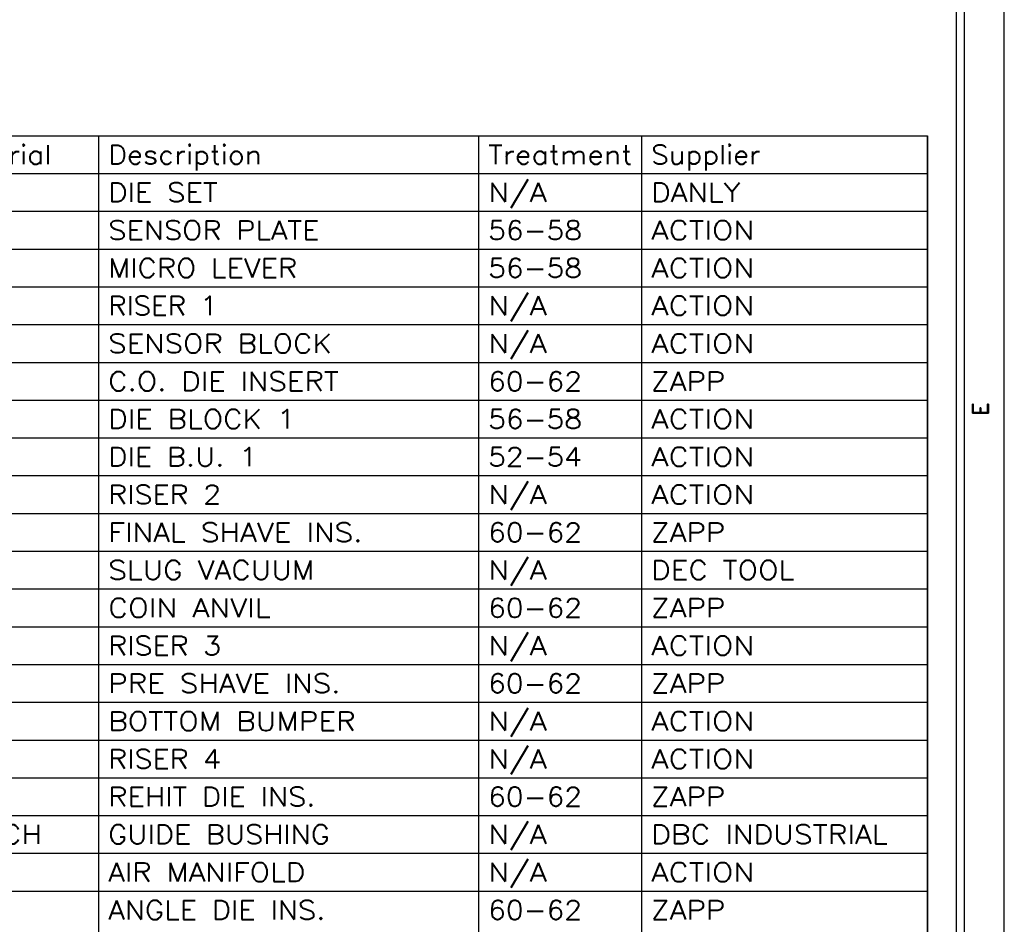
# Model space of a CAD drawing. Header units: inches. Extents: x 3 to 351, y 4 to 271.
# Tile 222 of 256: x 91.14 to 97.3, y 210.31 to 215.97. Entities that reach past the tile are written whole.
import ezdxf
from ezdxf.enums import TextEntityAlignment as Align

# ---------------------------------------------------------------- set-up
doc = ezdxf.new("R2010")
doc.units = ezdxf.units.IN
doc.header["$LTSCALE"] = 0.5
doc.header["$MEASUREMENT"] = 0
doc.layers.add('PLOTVIEW1', color=7, linetype='Continuous')
doc.layers.add('STR_1', color=7, linetype='Continuous')
doc.styles.add('VERO0-Simplex', font='simplex_.ttf')
doc.styles.add('VERO5-RomanD', font='romand__.ttf')

msp = doc.modelspace()

# ---------------------------------------------------------------- linework, layer by layer
at = {"layer": 'PLOTVIEW1', "color": 97, "linetype": 'Continuous'}
for p, q in [((97.0017, 205.1975), (97.0017, 239.1975)), ((97.0517, 205.1975), (97.0517, 239.1975)), ((97.3017, 205.1975), (97.3017, 239.1975))]:
    msp.add_line(p, q, dxfattribs=at)
at = {"layer": 'STR_1', "color": 56, "linetype": 'Continuous'}
for p, q in [((86.3961, 215.2433), (96.8219, 215.2433)), ((91.6336, 207.4481), (91.6336, 215.2433)), ((94.0124, 207.4481), (94.0124, 215.2433)), ((95.032, 207.4481), (95.032, 215.2433)), ((96.8219, 207.4481), (96.8219, 215.2433)), ((96.8219, 215.2433), (96.8219, 207.4481)), ((86.3961, 215.0071), (96.8219, 215.0071)), ((86.3961, 214.7709), (96.8219, 214.7709)), ((86.3961, 214.5347), (96.8219, 214.5347)), ((86.3961, 214.2985), (96.8219, 214.2985)), ((86.3961, 214.0622), (96.8219, 214.0622)), ((86.3961, 213.826), (96.8219, 213.826)), ((86.3961, 213.5898), (96.8219, 213.5898)), ((86.3961, 213.3536), (96.8219, 213.3536)), ((86.3961, 213.1174), (96.8219, 213.1174)), ((86.3961, 212.8811), (96.8219, 212.8811)), ((86.3961, 212.6449), (96.8219, 212.6449)), ((86.3961, 212.4087), (96.8219, 212.4087)), ((86.3961, 212.1725), (96.8219, 212.1725)), ((86.3961, 211.9363), (96.8219, 211.9363)), ((86.3961, 211.7), (96.8219, 211.7)), ((86.3961, 211.4638), (96.8219, 211.4638)), ((86.3961, 211.2276), (96.8219, 211.2276)), ((86.3961, 210.9914), (96.8219, 210.9914)), ((86.3961, 210.7552), (96.8219, 210.7552)), ((86.3961, 210.5189), (96.8219, 210.5189))]:
    msp.add_line(p, q, dxfattribs=at)

# ---------------------------------------------------------------- texts
at = {"layer": 'PLOTVIEW1', "color": 56, "linetype": 'Continuous', "style": 'VERO5-RomanD', "width": 1.001635}
msp.add_text('E', height=0.1, rotation=90, dxfattribs=at).set_placement((97.202, 213.4897), (97.202, 213.5793), align=Align.FIT)
at = {"layer": 'STR_1', "color": 7, "linetype": 'Continuous', "style": 'VERO0-Simplex'}
for s, width, p, p2 in [('Material', 0.99902, (90.6574, 215.0662), (91.3365, 215.0662)), ('Description', 0.998935, (91.6927, 215.0662), (92.6534, 215.0662)), ('Treatment', 0.999796, (94.0715, 215.0662), (94.9729, 215.0662)), ('Supplier', 0.998731, (95.091, 215.0662), (95.7755, 215.0662)), ('DIE SET', 0.998469, (91.6927, 214.83), (92.3778, 214.83)), ('N/A', 0.999808, (94.0715, 214.83), (94.4369, 214.83)), ('DANLY', 0.997562, (95.091, 214.83), (95.65, 214.83)), ('SENSOR PLATE', 0.999464, (91.6927, 214.5937), (93.0148, 214.5937)), ('56-58', 1.000304, (94.0715, 214.5937), (94.6583, 214.5937)), ('ACTION', 0.999338, (95.091, 214.5937), (95.7381, 214.5937)), ('MICRO LEVER', 0.999018, (91.6927, 214.3575), (92.8758, 214.3575)), ('56-58', 1.000304, (94.0715, 214.3575), (94.6583, 214.3575)), ('ACTION', 0.999338, (95.091, 214.3575), (95.7381, 214.3575)), ('RISER 1', 0.998921, (91.6927, 214.1213), (92.3778, 214.1213)), ('N/A', 0.999808, (94.0715, 214.1213), (94.4369, 214.1213)), ('ACTION', 0.999338, (95.091, 214.1213), (95.7381, 214.1213)), ('SENSOR BLOCK', 0.999364, (91.6927, 213.8851), (93.0925, 213.8851)), ('N/A', 0.999808, (94.0715, 213.8851), (94.4369, 213.8851)), ('ACTION', 0.999338, (95.091, 213.8851), (95.7381, 213.8851)), ('C.O. DIE INSERT', 0.998865, (91.6927, 213.6489), (93.1349, 213.6489)), ('60-62', 1.000304, (94.0715, 213.6489), (94.6583, 213.6489)), ('ZAPP', 0.999377, (95.091, 213.6489), (95.5557, 213.6489)), ('DIE BLOCK 1', 0.998937, (91.6927, 213.4126), (92.8647, 213.4126)), ('56-58', 1.000304, (94.0715, 213.4126), (94.6583, 213.4126)), ('ACTION', 0.999338, (95.091, 213.4126), (95.7381, 213.4126)), ('DIE B.U. 1', 0.999079, (91.6927, 213.1764), (92.6265, 213.1764)), ('52-54', 1.000304, (94.0715, 213.1764), (94.6583, 213.1764)), ('ACTION', 0.999338, (95.091, 213.1764), (95.7381, 213.1764)), ('RISER 2', 0.998976, (91.6927, 212.9402), (92.4, 212.9402)), ('N/A', 0.999808, (94.0715, 212.9402), (94.4369, 212.9402)), ('ACTION', 0.999338, (95.091, 212.9402), (95.7381, 212.9402)), ('FINAL SHAVE INS.', 0.999504, (91.6927, 212.704), (93.285, 212.704)), ('60-62', 1.000304, (94.0715, 212.704), (94.6583, 212.704)), ('ZAPP', 0.999377, (95.091, 212.704), (95.5557, 212.704)), ('SLUG VACUUM', 0.999594, (91.6927, 212.4678), (92.9822, 212.4678)), ('N/A', 0.999808, (94.0715, 212.4678), (94.4369, 212.4678)), ('DEC TOOL', 0.999243, (95.091, 212.4678), (95.9871, 212.4678)), ('COIN ANVIL', 0.999259, (91.6927, 212.2315), (92.7099, 212.2315)), ('60-62', 1.000304, (94.0715, 212.2315), (94.6583, 212.2315)), ('ZAPP', 0.999377, (95.091, 212.2315), (95.5557, 212.2315)), ('RISER 3', 0.998976, (91.6927, 211.9953), (92.4, 211.9953)), ('N/A', 0.999808, (94.0715, 211.9953), (94.4369, 211.9953)), ('ACTION', 0.999338, (95.091, 211.9953), (95.7381, 211.9953)), ('PRE SHAVE INS.', 0.999234, (91.6927, 211.7591), (93.1467, 211.7591)), ('60-62', 1.000304, (94.0715, 211.7591), (94.6583, 211.7591)), ('ZAPP', 0.999377, (95.091, 211.7591), (95.5557, 211.7591)), ('BOTTOM BUMPER', 0.999288, (91.6927, 211.5229), (93.2419, 211.5229)), ('N/A', 0.999808, (94.0715, 211.5229), (94.4369, 211.5229)), ('ACTION', 0.999338, (95.091, 211.5229), (95.7381, 211.5229)), ('RISER 4', 0.998976, (91.6927, 211.2867), (92.4, 211.2867)), ('N/A', 0.999808, (94.0715, 211.2867), (94.4369, 211.2867)), ('ACTION', 0.999338, (95.091, 211.2867), (95.7381, 211.2867)), ('REHIT DIE INS.', 0.998845, (91.6927, 211.0504), (92.9906, 211.0504)), ('60-62', 1.000304, (94.0715, 211.0504), (94.6583, 211.0504)), ('ZAPP', 0.999377, (95.091, 211.0504), (95.5557, 211.0504)), ('PURCH', 0.998863, (90.6574, 210.8142), (91.2769, 210.8142)), ('GUIDE BUSHING', 0.998887, (91.6927, 210.8142), (93.0801, 210.8142)), ('N/A', 0.999808, (94.0715, 210.8142), (94.4369, 210.8142)), ('DBC INDUSTRIAL', 0.999069, (95.091, 210.8142), (96.5726, 210.8142)), ('AIR MANIFOLD', 0.999294, (91.6927, 210.578), (92.9256, 210.578)), ('N/A', 0.999808, (94.0715, 210.578), (94.4369, 210.578)), ('ACTION', 0.999338, (95.091, 210.578), (95.7381, 210.578)), ('ANGLE DIE INS.', 0.999098, (91.6927, 210.3418), (93.0521, 210.3418)), ('60-62', 1.000304, (94.0715, 210.3418), (94.6583, 210.3418)), ('ZAPP', 0.999377, (95.091, 210.3418), (95.5557, 210.3418))]:
    msp.add_text(s, height=0.11811, dxfattribs=dict(at, width=width)).set_placement(p, p2, align=Align.FIT)

doc.saveas('drawing.dxf')
